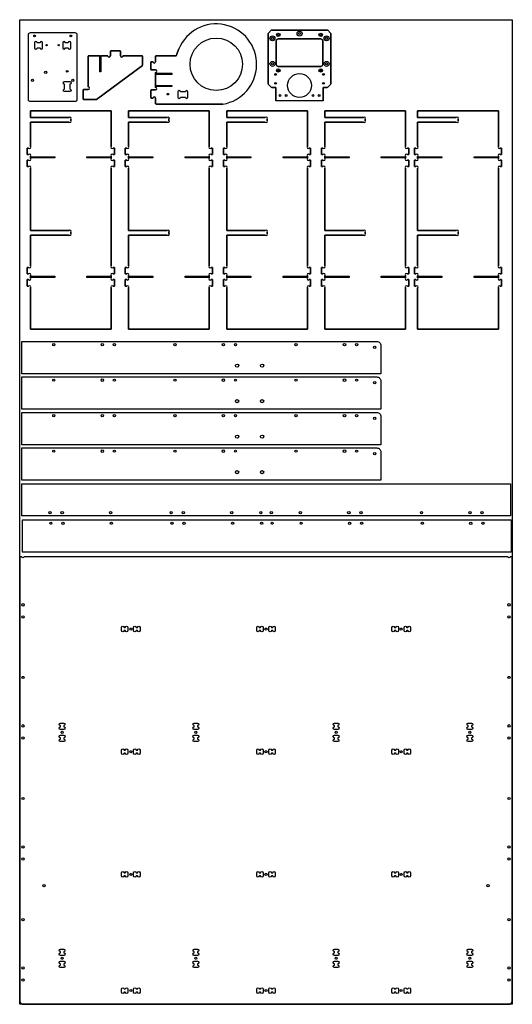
# Model space of a CAD drawing. Header units: millimetres. Extents: x 0 to 1220, y 0 to 2440.
import ezdxf

# ---------------------------------------------------------------- set-up
doc = ezdxf.new("R2010")
doc.units = ezdxf.units.MM
doc.layers.get('0').update_dxf_attribs({"linetype": 'CONTINUOUS'})

msp = doc.modelspace()

# ---------------------------------------------------------------- linework, layer by layer
for p, q in [((615.5, 2405.4), (615.5, 2281.1)), ((615.5, 2281.1), (615.5, 2405.4)), ((623, 2413.7), (616.1, 2406.9)), ((616.1, 2406.9), (623, 2413.7)), ((761.7, 2414.3), (624.4, 2414.3)), ((624.4, 2414.3), (761.7, 2414.3)), ((745.5, 2392.3), (640.5, 2392.3)), ((770, 2406.9), (763.1, 2413.7)), ((763.1, 2413.7), (770, 2406.9)), ((770.5, 2281.1), (770.5, 2405.4)), ((770.5, 2405.4), (770.5, 2281.1)), ((394.5, 2367.9), (387.3, 2350.8)), ((387.3, 2350.8), (394.5, 2367.9)), ((635.5, 2387.3), (635.5, 2329.3)), ((750.5, 2329.3), (750.5, 2387.3)), ((169.5, 2349.6), (169.5, 2273.5)), ((169.5, 2273.5), (169.5, 2349.6)), ((198.1, 2350.6), (170.5, 2350.6)), ((170.5, 2350.6), (218.1, 2350.6)), ((198.1, 2311.1), (198.1, 2350.6)), ((218.1, 2350.6), (201.1, 2350.6)), ((201.1, 2350.6), (201.1, 2311.1)), ((224.5, 2362.1), (224.5, 2350.6)), ((224.5, 2350.6), (224.5, 2362.1)), ((248.5, 2363.1), (225.5, 2363.1)), ((225.5, 2363.1), (248.5, 2363.1)), ((249.5, 2350.6), (249.5, 2362.1)), ((249.5, 2362.1), (249.5, 2350.6)), ((303.3, 2350.6), (255.9, 2350.6)), ((255.9, 2350.6), (303.3, 2350.6)), ((304.3, 2327.6), (304.3, 2349.6)), ((304.3, 2349.6), (304.3, 2327.6)), ((336.7, 2349.8), (336.7, 2335.8)), ((336.7, 2335.8), (336.7, 2349.8)), ((387.3, 2350.8), (337.7, 2350.8)), ((337.7, 2350.8), (387.3, 2350.8)), ((189.8, 2242.3), (303.9, 2326.8)), ((303.9, 2326.8), (189.8, 2242.3)), ((324.7, 2334.8), (324.7, 2316.8)), ((324.7, 2316.8), (324.7, 2334.8)), ((330.3, 2335.8), (325.7, 2335.8)), ((325.7, 2335.8), (330.3, 2335.8)), ((640.5, 2324.3), (745.5, 2324.3)), ((201.1, 2311.1), (198.1, 2311.1)), ((325.7, 2315.8), (336.7, 2315.8)), ((336.7, 2315.8), (325.7, 2315.8)), ((336.7, 2309.4), (336.7, 2307.3)), ((336.7, 2272.2), (336.7, 2309.4)), ((336.7, 2307.3), (376.7, 2307.3)), ((376.7, 2304.3), (336.7, 2304.3)), ((336.7, 2304.3), (336.7, 2277.3)), ((376.7, 2307.3), (376.7, 2304.3)), ((336.7, 2277.3), (376.7, 2277.3)), ((376.7, 2274.3), (336.7, 2274.3)), ((336.7, 2274.3), (336.7, 2272.2)), ((376.7, 2277.3), (376.7, 2274.3)), ((616.1, 2279.7), (623, 2272.9)), ((623, 2272.9), (616.1, 2279.7)), ((624.4, 2272.3), (634.7, 2272.3)), ((634.7, 2272.3), (624.4, 2272.3)), ((634.7, 2272.3), (634.7, 2239.8)), ((634.7, 2239.3), (634.7, 2272.3)), ((751.4, 2239.8), (751.4, 2272.3)), ((751.4, 2272.3), (761.7, 2272.3)), ((761.7, 2272.3), (751.4, 2272.3)), ((751.4, 2272.3), (751.4, 2239.3)), ((763.1, 2272.9), (770, 2279.7)), ((770, 2279.7), (763.1, 2272.9)), ((157.5, 2266.1), (157.5, 2243.1)), ((157.5, 2243.1), (157.5, 2266.1)), ((169.5, 2267.1), (158.5, 2267.1)), ((158.5, 2267.1), (169.5, 2267.1)), ((324.7, 2264.8), (324.7, 2246.8)), ((324.7, 2246.8), (324.7, 2264.8)), ((336.7, 2265.8), (325.7, 2265.8)), ((325.7, 2265.8), (336.7, 2265.8)), ((325.7, 2245.8), (330.3, 2245.8)), ((330.3, 2245.8), (325.7, 2245.8)), ((336.7, 2245.8), (336.7, 2231.8)), ((336.7, 2231.8), (336.7, 2245.8)), ((391.8, 2261), (391.8, 2248.3)), ((410.4, 2261), (398.2, 2261)), ((398.2, 2248.3), (410.4, 2248.3)), ((416.8, 2248.3), (416.8, 2261)), ((158.5, 2242.1), (189.2, 2242.1)), ((189.2, 2242.1), (158.5, 2242.1)), ((337.7, 2230.8), (503, 2230.8)), ((503, 2230.8), (337.7, 2230.8)), ((634.7, 2239.8), (751.4, 2239.8)), ((751.4, 2239.3), (634.7, 2239.3)), ((226.6, 2213.9), (26.6, 2213.9)), ((26.6, 2213.9), (26.6, 2197.9)), ((26.6, 2197.9), (26.6, 2213.9)), ((26.6, 2213.9), (226.6, 2213.9)), ((26.6, 2197.9), (122.1, 2197.9)), ((122.1, 2197.9), (26.6, 2197.9)), ((226.6, 2126.4), (226.6, 2213.9)), ((226.6, 2213.9), (226.6, 2126.4)), ((469.6, 2213.9), (269.6, 2213.9)), ((269.6, 2213.9), (269.6, 2197.9)), ((269.6, 2197.9), (269.6, 2213.9)), ((269.6, 2213.9), (469.6, 2213.9)), ((269.6, 2197.9), (365.1, 2197.9)), ((365.1, 2197.9), (269.6, 2197.9)), ((469.6, 2126.4), (469.6, 2213.9)), ((469.6, 2213.9), (469.6, 2126.4)), ((712.6, 2213.9), (512.6, 2213.9)), ((512.6, 2213.9), (512.6, 2197.9)), ((512.6, 2197.9), (512.6, 2213.9)), ((512.6, 2213.9), (712.6, 2213.9)), ((512.6, 2197.9), (608.1, 2197.9)), ((608.1, 2197.9), (512.6, 2197.9)), ((712.6, 2126.4), (712.6, 2213.9)), ((712.6, 2213.9), (712.6, 2126.4)), ((955.6, 2213.9), (755.6, 2213.9)), ((755.6, 2213.9), (755.6, 2197.9)), ((755.6, 2197.9), (755.6, 2213.9)), ((755.6, 2213.9), (955.6, 2213.9)), ((755.6, 2197.9), (851.1, 2197.9)), ((851.1, 2197.9), (755.6, 2197.9)), ((955.6, 2126.4), (955.6, 2213.9)), ((955.6, 2213.9), (955.6, 2126.4)), ((1185.6, 2213.9), (985.6, 2213.9)), ((985.6, 2213.9), (985.6, 2197.9)), ((985.6, 2197.9), (985.6, 2213.9)), ((985.6, 2213.9), (1185.6, 2213.9)), ((985.6, 2197.9), (1081.1, 2197.9)), ((1081.1, 2197.9), (985.6, 2197.9)), ((1185.6, 2126.4), (1185.6, 2213.9)), ((1185.6, 2213.9), (1185.6, 2126.4)), ((122.1, 2185.9), (26.6, 2185.9)), ((26.6, 2185.9), (26.6, 2126.4)), ((26.6, 2126.4), (26.6, 2185.9)), ((26.6, 2185.9), (122.1, 2185.9)), ((126.6, 2193.3), (126.6, 2190.4)), ((126.6, 2190.4), (126.6, 2193.3)), ((365.1, 2185.9), (269.6, 2185.9)), ((269.6, 2185.9), (269.6, 2126.4)), ((269.6, 2126.4), (269.6, 2185.9)), ((269.6, 2185.9), (365.1, 2185.9)), ((369.6, 2193.3), (369.6, 2190.4)), ((369.6, 2190.4), (369.6, 2193.3)), ((608.1, 2185.9), (512.6, 2185.9)), ((512.6, 2185.9), (512.6, 2126.4)), ((512.6, 2126.4), (512.6, 2185.9)), ((512.6, 2185.9), (608.1, 2185.9)), ((612.6, 2193.3), (612.6, 2190.4)), ((612.6, 2190.4), (612.6, 2193.3)), ((851.1, 2185.9), (755.6, 2185.9)), ((755.6, 2185.9), (755.6, 2126.4)), ((755.6, 2126.4), (755.6, 2185.9)), ((755.6, 2185.9), (851.1, 2185.9)), ((855.6, 2193.3), (855.6, 2190.4)), ((855.6, 2190.4), (855.6, 2193.3)), ((1081.1, 2185.9), (985.6, 2185.9)), ((985.6, 2185.9), (985.6, 2126.4)), ((985.6, 2126.4), (985.6, 2185.9)), ((985.6, 2185.9), (1081.1, 2185.9)), ((1085.6, 2193.3), (1085.6, 2190.4)), ((1085.6, 2190.4), (1085.6, 2193.3)), ((22.1, 2121.9), (18.6, 2121.9)), ((18.6, 2121.9), (18.6, 2105.9)), ((18.6, 2105.9), (18.6, 2121.9)), ((18.6, 2121.9), (22.1, 2121.9)), ((18.6, 2105.9), (22.1, 2105.9)), ((22.1, 2105.9), (18.6, 2105.9)), ((26.6, 2101.3), (26.6, 2100.4)), ((26.6, 2096.4), (26.6, 2101.3)), ((26.6, 2100.4), (86.6, 2100.4)), ((86.6, 2100.4), (86.6, 2097.4)), ((166.6, 2097.4), (166.6, 2100.4)), ((166.6, 2100.4), (226.6, 2100.4)), ((226.6, 2100.4), (226.6, 2101.3)), ((226.6, 2101.3), (226.6, 2096.4)), ((234.6, 2121.9), (231.2, 2121.9)), ((231.2, 2121.9), (234.6, 2121.9)), ((231.2, 2105.9), (234.6, 2105.9)), ((234.6, 2105.9), (231.2, 2105.9)), ((234.6, 2105.9), (234.6, 2121.9)), ((234.6, 2121.9), (234.6, 2105.9)), ((265.1, 2121.9), (261.6, 2121.9)), ((261.6, 2121.9), (261.6, 2105.9)), ((261.6, 2105.9), (261.6, 2121.9)), ((261.6, 2121.9), (265.1, 2121.9)), ((261.6, 2105.9), (265.1, 2105.9)), ((265.1, 2105.9), (261.6, 2105.9)), ((269.6, 2101.3), (269.6, 2100.4)), ((269.6, 2096.4), (269.6, 2101.3)), ((269.6, 2100.4), (329.6, 2100.4)), ((329.6, 2100.4), (329.6, 2097.4)), ((409.6, 2097.4), (409.6, 2100.4)), ((409.6, 2100.4), (469.6, 2100.4)), ((469.6, 2100.4), (469.6, 2101.3)), ((469.6, 2101.3), (469.6, 2096.4)), ((477.6, 2121.9), (474.2, 2121.9)), ((474.2, 2121.9), (477.6, 2121.9)), ((474.2, 2105.9), (477.6, 2105.9)), ((477.6, 2105.9), (474.2, 2105.9)), ((477.6, 2105.9), (477.6, 2121.9)), ((477.6, 2121.9), (477.6, 2105.9)), ((508.1, 2121.9), (504.6, 2121.9)), ((504.6, 2121.9), (504.6, 2105.9)), ((504.6, 2105.9), (504.6, 2121.9)), ((504.6, 2121.9), (508.1, 2121.9)), ((504.6, 2105.9), (508.1, 2105.9)), ((508.1, 2105.9), (504.6, 2105.9)), ((512.6, 2101.3), (512.6, 2100.4)), ((512.6, 2096.4), (512.6, 2101.3)), ((512.6, 2100.4), (572.6, 2100.4)), ((572.6, 2100.4), (572.6, 2097.4)), ((652.6, 2097.4), (652.6, 2100.4)), ((652.6, 2100.4), (712.6, 2100.4)), ((712.6, 2100.4), (712.6, 2101.3)), ((712.6, 2101.3), (712.6, 2096.4)), ((720.6, 2121.9), (717.2, 2121.9)), ((717.2, 2121.9), (720.6, 2121.9)), ((717.2, 2105.9), (720.6, 2105.9)), ((720.6, 2105.9), (717.2, 2105.9)), ((720.6, 2105.9), (720.6, 2121.9)), ((720.6, 2121.9), (720.6, 2105.9)), ((751.1, 2121.9), (747.6, 2121.9)), ((747.6, 2121.9), (747.6, 2105.9)), ((747.6, 2105.9), (747.6, 2121.9)), ((747.6, 2121.9), (751.1, 2121.9)), ((747.6, 2105.9), (751.1, 2105.9)), ((751.1, 2105.9), (747.6, 2105.9)), ((755.6, 2101.3), (755.6, 2100.4)), ((755.6, 2096.4), (755.6, 2101.3)), ((755.6, 2100.4), (815.6, 2100.4)), ((815.6, 2100.4), (815.6, 2097.4)), ((895.6, 2097.4), (895.6, 2100.4)), ((895.6, 2100.4), (955.6, 2100.4)), ((955.6, 2100.4), (955.6, 2101.3)), ((955.6, 2101.3), (955.6, 2096.4)), ((963.6, 2121.9), (960.2, 2121.9)), ((960.2, 2121.9), (963.6, 2121.9)), ((960.2, 2105.9), (963.6, 2105.9)), ((963.6, 2105.9), (960.2, 2105.9)), ((963.6, 2105.9), (963.6, 2121.9)), ((963.6, 2121.9), (963.6, 2105.9)), ((981.1, 2121.9), (977.6, 2121.9)), ((977.6, 2121.9), (977.6, 2105.9)), ((977.6, 2105.9), (977.6, 2121.9)), ((977.6, 2121.9), (981.1, 2121.9)), ((977.6, 2105.9), (981.1, 2105.9)), ((981.1, 2105.9), (977.6, 2105.9)), ((985.6, 2101.3), (985.6, 2100.4)), ((985.6, 2096.4), (985.6, 2101.3)), ((985.6, 2100.4), (1045.6, 2100.4)), ((1045.6, 2100.4), (1045.6, 2097.4)), ((1125.6, 2097.4), (1125.6, 2100.4)), ((1125.6, 2100.4), (1185.6, 2100.4)), ((1185.6, 2100.4), (1185.6, 2101.3)), ((1185.6, 2101.3), (1185.6, 2096.4)), ((1193.6, 2121.9), (1190.2, 2121.9)), ((1190.2, 2121.9), (1193.6, 2121.9)), ((1190.2, 2105.9), (1193.6, 2105.9)), ((1193.6, 2105.9), (1190.2, 2105.9)), ((1193.6, 2105.9), (1193.6, 2121.9)), ((1193.6, 2121.9), (1193.6, 2105.9)), ((22.1, 2091.9), (18.6, 2091.9)), ((18.6, 2091.9), (18.6, 2075.9)), ((18.6, 2075.9), (18.6, 2091.9)), ((18.6, 2091.9), (22.1, 2091.9)), ((18.6, 2075.9), (22.1, 2075.9)), ((22.1, 2075.9), (18.6, 2075.9)), ((86.6, 2097.4), (26.6, 2097.4)), ((26.6, 2097.4), (26.6, 2096.4)), ((226.6, 2097.4), (166.6, 2097.4)), ((226.6, 2096.4), (226.6, 2097.4)), ((234.6, 2091.9), (231.2, 2091.9)), ((231.2, 2091.9), (234.6, 2091.9)), ((231.2, 2075.9), (234.6, 2075.9)), ((234.6, 2075.9), (231.2, 2075.9)), ((234.6, 2075.9), (234.6, 2091.9)), ((234.6, 2091.9), (234.6, 2075.9)), ((265.1, 2091.9), (261.6, 2091.9)), ((261.6, 2091.9), (261.6, 2075.9)), ((261.6, 2075.9), (261.6, 2091.9)), ((261.6, 2091.9), (265.1, 2091.9)), ((261.6, 2075.9), (265.1, 2075.9)), ((265.1, 2075.9), (261.6, 2075.9)), ((329.6, 2097.4), (269.6, 2097.4)), ((269.6, 2097.4), (269.6, 2096.4)), ((469.6, 2097.4), (409.6, 2097.4)), ((469.6, 2096.4), (469.6, 2097.4)), ((477.6, 2091.9), (474.2, 2091.9)), ((474.2, 2091.9), (477.6, 2091.9)), ((474.2, 2075.9), (477.6, 2075.9)), ((477.6, 2075.9), (474.2, 2075.9)), ((477.6, 2075.9), (477.6, 2091.9)), ((477.6, 2091.9), (477.6, 2075.9)), ((508.1, 2091.9), (504.6, 2091.9)), ((504.6, 2091.9), (504.6, 2075.9)), ((504.6, 2075.9), (504.6, 2091.9)), ((504.6, 2091.9), (508.1, 2091.9)), ((504.6, 2075.9), (508.1, 2075.9)), ((508.1, 2075.9), (504.6, 2075.9)), ((572.6, 2097.4), (512.6, 2097.4)), ((512.6, 2097.4), (512.6, 2096.4)), ((712.6, 2097.4), (652.6, 2097.4)), ((712.6, 2096.4), (712.6, 2097.4)), ((720.6, 2091.9), (717.2, 2091.9)), ((717.2, 2091.9), (720.6, 2091.9)), ((717.2, 2075.9), (720.6, 2075.9)), ((720.6, 2075.9), (717.2, 2075.9)), ((720.6, 2075.9), (720.6, 2091.9)), ((720.6, 2091.9), (720.6, 2075.9)), ((751.1, 2091.9), (747.6, 2091.9)), ((747.6, 2091.9), (747.6, 2075.9)), ((747.6, 2075.9), (747.6, 2091.9)), ((747.6, 2091.9), (751.1, 2091.9)), ((747.6, 2075.9), (751.1, 2075.9)), ((751.1, 2075.9), (747.6, 2075.9)), ((815.6, 2097.4), (755.6, 2097.4)), ((755.6, 2097.4), (755.6, 2096.4)), ((955.6, 2097.4), (895.6, 2097.4)), ((955.6, 2096.4), (955.6, 2097.4)), ((963.6, 2091.9), (960.2, 2091.9)), ((960.2, 2091.9), (963.6, 2091.9)), ((960.2, 2075.9), (963.6, 2075.9)), ((963.6, 2075.9), (960.2, 2075.9)), ((963.6, 2075.9), (963.6, 2091.9)), ((963.6, 2091.9), (963.6, 2075.9)), ((981.1, 2091.9), (977.6, 2091.9)), ((977.6, 2091.9), (977.6, 2075.9)), ((977.6, 2075.9), (977.6, 2091.9)), ((977.6, 2091.9), (981.1, 2091.9)), ((977.6, 2075.9), (981.1, 2075.9)), ((981.1, 2075.9), (977.6, 2075.9)), ((1045.6, 2097.4), (985.6, 2097.4)), ((985.6, 2097.4), (985.6, 2096.4)), ((1185.6, 2097.4), (1125.6, 2097.4)), ((1185.6, 2096.4), (1185.6, 2097.4)), ((1193.6, 2091.9), (1190.2, 2091.9)), ((1190.2, 2091.9), (1193.6, 2091.9)), ((1190.2, 2075.9), (1193.6, 2075.9)), ((1193.6, 2075.9), (1190.2, 2075.9)), ((1193.6, 2075.9), (1193.6, 2091.9)), ((1193.6, 2091.9), (1193.6, 2075.9)), ((26.6, 2071.3), (26.6, 1917.9)), ((26.6, 1917.9), (26.6, 2071.3)), ((226.6, 1830.4), (226.6, 2071.3)), ((226.6, 2071.3), (226.6, 1830.4)), ((269.6, 2071.3), (269.6, 1917.9)), ((269.6, 1917.9), (269.6, 2071.3)), ((469.6, 1830.4), (469.6, 2071.3)), ((469.6, 2071.3), (469.6, 1830.4)), ((512.6, 2071.3), (512.6, 1917.9)), ((512.6, 1917.9), (512.6, 2071.3)), ((712.6, 1830.4), (712.6, 2071.3)), ((712.6, 2071.3), (712.6, 1830.4)), ((755.6, 2071.3), (755.6, 1917.9)), ((755.6, 1917.9), (755.6, 2071.3)), ((955.6, 1830.4), (955.6, 2071.3)), ((955.6, 2071.3), (955.6, 1830.4)), ((985.6, 2071.3), (985.6, 1917.9)), ((985.6, 1917.9), (985.6, 2071.3)), ((1185.6, 1830.4), (1185.6, 2071.3)), ((1185.6, 2071.3), (1185.6, 1830.4)), ((26.6, 1917.9), (122.1, 1917.9)), ((122.1, 1917.9), (26.6, 1917.9)), ((122.1, 1905.9), (26.6, 1905.9)), ((26.6, 1905.9), (26.6, 1830.4)), ((26.6, 1830.4), (26.6, 1905.9)), ((26.6, 1905.9), (122.1, 1905.9)), ((126.6, 1913.3), (126.6, 1910.4)), ((126.6, 1910.4), (126.6, 1913.3)), ((269.6, 1917.9), (365.1, 1917.9)), ((365.1, 1917.9), (269.6, 1917.9)), ((365.1, 1905.9), (269.6, 1905.9)), ((269.6, 1905.9), (269.6, 1830.4)), ((269.6, 1830.4), (269.6, 1905.9)), ((269.6, 1905.9), (365.1, 1905.9)), ((369.6, 1913.3), (369.6, 1910.4)), ((369.6, 1910.4), (369.6, 1913.3)), ((512.6, 1917.9), (608.1, 1917.9)), ((608.1, 1917.9), (512.6, 1917.9)), ((608.1, 1905.9), (512.6, 1905.9)), ((512.6, 1905.9), (512.6, 1830.4)), ((512.6, 1830.4), (512.6, 1905.9)), ((512.6, 1905.9), (608.1, 1905.9)), ((612.6, 1913.3), (612.6, 1910.4)), ((612.6, 1910.4), (612.6, 1913.3)), ((755.6, 1917.9), (851.1, 1917.9)), ((851.1, 1917.9), (755.6, 1917.9)), ((851.1, 1905.9), (755.6, 1905.9)), ((755.6, 1905.9), (755.6, 1830.4)), ((755.6, 1830.4), (755.6, 1905.9)), ((755.6, 1905.9), (851.1, 1905.9)), ((855.6, 1913.3), (855.6, 1910.4)), ((855.6, 1910.4), (855.6, 1913.3)), ((985.6, 1917.9), (1081.1, 1917.9)), ((1081.1, 1917.9), (985.6, 1917.9)), ((1081.1, 1905.9), (985.6, 1905.9)), ((985.6, 1905.9), (985.6, 1830.4)), ((985.6, 1830.4), (985.6, 1905.9)), ((985.6, 1905.9), (1081.1, 1905.9)), ((1085.6, 1913.3), (1085.6, 1910.4)), ((1085.6, 1910.4), (1085.6, 1913.3)), ((22.1, 1825.9), (18.6, 1825.9)), ((18.6, 1825.9), (18.6, 1809.9)), ((18.6, 1809.9), (18.6, 1825.9)), ((18.6, 1825.9), (22.1, 1825.9)), ((18.6, 1809.9), (22.1, 1809.9)), ((22.1, 1809.9), (18.6, 1809.9)), ((234.6, 1825.9), (231.2, 1825.9)), ((231.2, 1825.9), (234.6, 1825.9)), ((231.2, 1809.9), (234.6, 1809.9)), ((234.6, 1809.9), (231.2, 1809.9)), ((234.6, 1809.9), (234.6, 1825.9)), ((234.6, 1825.9), (234.6, 1809.9)), ((265.1, 1825.9), (261.6, 1825.9)), ((261.6, 1825.9), (261.6, 1809.9)), ((261.6, 1809.9), (261.6, 1825.9)), ((261.6, 1825.9), (265.1, 1825.9)), ((261.6, 1809.9), (265.1, 1809.9)), ((265.1, 1809.9), (261.6, 1809.9)), ((477.6, 1825.9), (474.2, 1825.9)), ((474.2, 1825.9), (477.6, 1825.9)), ((474.2, 1809.9), (477.6, 1809.9)), ((477.6, 1809.9), (474.2, 1809.9)), ((477.6, 1809.9), (477.6, 1825.9)), ((477.6, 1825.9), (477.6, 1809.9)), ((508.1, 1825.9), (504.6, 1825.9)), ((504.6, 1825.9), (504.6, 1809.9)), ((504.6, 1809.9), (504.6, 1825.9)), ((504.6, 1825.9), (508.1, 1825.9)), ((504.6, 1809.9), (508.1, 1809.9)), ((508.1, 1809.9), (504.6, 1809.9)), ((720.6, 1825.9), (717.2, 1825.9)), ((717.2, 1825.9), (720.6, 1825.9)), ((717.2, 1809.9), (720.6, 1809.9)), ((720.6, 1809.9), (717.2, 1809.9)), ((720.6, 1809.9), (720.6, 1825.9)), ((720.6, 1825.9), (720.6, 1809.9)), ((751.1, 1825.9), (747.6, 1825.9)), ((747.6, 1825.9), (747.6, 1809.9)), ((747.6, 1809.9), (747.6, 1825.9)), ((747.6, 1825.9), (751.1, 1825.9)), ((747.6, 1809.9), (751.1, 1809.9)), ((751.1, 1809.9), (747.6, 1809.9)), ((963.6, 1825.9), (960.2, 1825.9)), ((960.2, 1825.9), (963.6, 1825.9)), ((960.2, 1809.9), (963.6, 1809.9)), ((963.6, 1809.9), (960.2, 1809.9)), ((963.6, 1809.9), (963.6, 1825.9)), ((963.6, 1825.9), (963.6, 1809.9)), ((981.1, 1825.9), (977.6, 1825.9)), ((977.6, 1825.9), (977.6, 1809.9)), ((977.6, 1809.9), (977.6, 1825.9)), ((977.6, 1825.9), (981.1, 1825.9)), ((977.6, 1809.9), (981.1, 1809.9)), ((981.1, 1809.9), (977.6, 1809.9)), ((1193.6, 1825.9), (1190.2, 1825.9)), ((1190.2, 1825.9), (1193.6, 1825.9)), ((1190.2, 1809.9), (1193.6, 1809.9)), ((1193.6, 1809.9), (1190.2, 1809.9)), ((1193.6, 1809.9), (1193.6, 1825.9)), ((1193.6, 1825.9), (1193.6, 1809.9)), ((22.1, 1795.9), (18.6, 1795.9)), ((18.6, 1795.9), (18.6, 1779.9)), ((18.6, 1779.9), (18.6, 1795.9)), ((18.6, 1795.9), (22.1, 1795.9)), ((26.6, 1805.3), (26.6, 1804.4)), ((26.6, 1800.4), (26.6, 1805.3)), ((26.6, 1804.4), (86.6, 1804.4)), ((86.6, 1801.4), (26.6, 1801.4)), ((26.6, 1801.4), (26.6, 1800.4)), ((86.6, 1804.4), (86.6, 1801.4)), ((166.6, 1801.4), (166.6, 1804.4)), ((166.6, 1804.4), (226.6, 1804.4)), ((226.6, 1801.4), (166.6, 1801.4)), ((226.6, 1804.4), (226.6, 1805.3)), ((226.6, 1805.3), (226.6, 1800.4)), ((226.6, 1800.4), (226.6, 1801.4)), ((234.6, 1795.9), (231.2, 1795.9)), ((231.2, 1795.9), (234.6, 1795.9)), ((234.6, 1779.9), (234.6, 1795.9)), ((234.6, 1795.9), (234.6, 1779.9)), ((265.1, 1795.9), (261.6, 1795.9)), ((261.6, 1795.9), (261.6, 1779.9)), ((261.6, 1779.9), (261.6, 1795.9)), ((261.6, 1795.9), (265.1, 1795.9)), ((269.6, 1805.3), (269.6, 1804.4)), ((269.6, 1800.4), (269.6, 1805.3)), ((269.6, 1804.4), (329.6, 1804.4)), ((329.6, 1801.4), (269.6, 1801.4)), ((269.6, 1801.4), (269.6, 1800.4)), ((329.6, 1804.4), (329.6, 1801.4)), ((409.6, 1801.4), (409.6, 1804.4)), ((409.6, 1804.4), (469.6, 1804.4)), ((469.6, 1801.4), (409.6, 1801.4)), ((469.6, 1804.4), (469.6, 1805.3)), ((469.6, 1805.3), (469.6, 1800.4)), ((469.6, 1800.4), (469.6, 1801.4)), ((477.6, 1795.9), (474.2, 1795.9)), ((474.2, 1795.9), (477.6, 1795.9)), ((477.6, 1779.9), (477.6, 1795.9)), ((477.6, 1795.9), (477.6, 1779.9)), ((508.1, 1795.9), (504.6, 1795.9)), ((504.6, 1795.9), (504.6, 1779.9)), ((504.6, 1779.9), (504.6, 1795.9)), ((504.6, 1795.9), (508.1, 1795.9)), ((512.6, 1805.3), (512.6, 1804.4)), ((512.6, 1800.4), (512.6, 1805.3)), ((512.6, 1804.4), (572.6, 1804.4)), ((572.6, 1801.4), (512.6, 1801.4)), ((512.6, 1801.4), (512.6, 1800.4)), ((572.6, 1804.4), (572.6, 1801.4)), ((652.6, 1801.4), (652.6, 1804.4)), ((652.6, 1804.4), (712.6, 1804.4)), ((712.6, 1801.4), (652.6, 1801.4)), ((712.6, 1804.4), (712.6, 1805.3)), ((712.6, 1805.3), (712.6, 1800.4)), ((712.6, 1800.4), (712.6, 1801.4)), ((720.6, 1795.9), (717.2, 1795.9)), ((717.2, 1795.9), (720.6, 1795.9)), ((720.6, 1779.9), (720.6, 1795.9)), ((720.6, 1795.9), (720.6, 1779.9)), ((751.1, 1795.9), (747.6, 1795.9)), ((747.6, 1795.9), (747.6, 1779.9)), ((747.6, 1779.9), (747.6, 1795.9)), ((747.6, 1795.9), (751.1, 1795.9)), ((755.6, 1805.3), (755.6, 1804.4)), ((755.6, 1800.4), (755.6, 1805.3)), ((755.6, 1804.4), (815.6, 1804.4)), ((815.6, 1801.4), (755.6, 1801.4)), ((755.6, 1801.4), (755.6, 1800.4)), ((815.6, 1804.4), (815.6, 1801.4)), ((895.6, 1801.4), (895.6, 1804.4)), ((895.6, 1804.4), (955.6, 1804.4)), ((955.6, 1801.4), (895.6, 1801.4)), ((955.6, 1804.4), (955.6, 1805.3)), ((955.6, 1805.3), (955.6, 1800.4)), ((955.6, 1800.4), (955.6, 1801.4)), ((963.6, 1795.9), (960.2, 1795.9)), ((960.2, 1795.9), (963.6, 1795.9)), ((963.6, 1779.9), (963.6, 1795.9)), ((963.6, 1795.9), (963.6, 1779.9)), ((981.1, 1795.9), (977.6, 1795.9)), ((977.6, 1795.9), (977.6, 1779.9)), ((977.6, 1779.9), (977.6, 1795.9)), ((977.6, 1795.9), (981.1, 1795.9)), ((985.6, 1805.3), (985.6, 1804.4)), ((985.6, 1800.4), (985.6, 1805.3)), ((985.6, 1804.4), (1045.6, 1804.4)), ((1045.6, 1801.4), (985.6, 1801.4)), ((985.6, 1801.4), (985.6, 1800.4)), ((1045.6, 1804.4), (1045.6, 1801.4)), ((1125.6, 1801.4), (1125.6, 1804.4)), ((1125.6, 1804.4), (1185.6, 1804.4)), ((1185.6, 1801.4), (1125.6, 1801.4)), ((1185.6, 1804.4), (1185.6, 1805.3)), ((1185.6, 1805.3), (1185.6, 1800.4)), ((1185.6, 1800.4), (1185.6, 1801.4)), ((1193.6, 1795.9), (1190.2, 1795.9)), ((1190.2, 1795.9), (1193.6, 1795.9)), ((1193.6, 1779.9), (1193.6, 1795.9)), ((1193.6, 1795.9), (1193.6, 1779.9)), ((18.6, 1779.9), (22.1, 1779.9)), ((22.1, 1779.9), (18.6, 1779.9)), ((26.6, 1775.3), (26.6, 1672.9)), ((26.6, 1672.9), (26.6, 1775.3)), ((226.6, 1672.9), (226.6, 1775.3)), ((226.6, 1775.3), (226.6, 1672.9)), ((231.2, 1779.9), (234.6, 1779.9)), ((234.6, 1779.9), (231.2, 1779.9)), ((261.6, 1779.9), (265.1, 1779.9)), ((265.1, 1779.9), (261.6, 1779.9)), ((269.6, 1775.3), (269.6, 1672.9)), ((269.6, 1672.9), (269.6, 1775.3)), ((469.6, 1672.9), (469.6, 1775.3)), ((469.6, 1775.3), (469.6, 1672.9)), ((474.2, 1779.9), (477.6, 1779.9)), ((477.6, 1779.9), (474.2, 1779.9)), ((504.6, 1779.9), (508.1, 1779.9)), ((508.1, 1779.9), (504.6, 1779.9)), ((512.6, 1775.3), (512.6, 1672.9)), ((512.6, 1672.9), (512.6, 1775.3)), ((712.6, 1672.9), (712.6, 1775.3)), ((712.6, 1775.3), (712.6, 1672.9)), ((717.2, 1779.9), (720.6, 1779.9)), ((720.6, 1779.9), (717.2, 1779.9)), ((747.6, 1779.9), (751.1, 1779.9)), ((751.1, 1779.9), (747.6, 1779.9)), ((755.6, 1775.3), (755.6, 1672.9)), ((755.6, 1672.9), (755.6, 1775.3)), ((955.6, 1672.9), (955.6, 1775.3)), ((955.6, 1775.3), (955.6, 1672.9)), ((960.2, 1779.9), (963.6, 1779.9)), ((963.6, 1779.9), (960.2, 1779.9)), ((977.6, 1779.9), (981.1, 1779.9)), ((981.1, 1779.9), (977.6, 1779.9)), ((985.6, 1775.3), (985.6, 1672.9)), ((985.6, 1672.9), (985.6, 1775.3)), ((1185.6, 1672.9), (1185.6, 1775.3)), ((1185.6, 1775.3), (1185.6, 1672.9)), ((1190.2, 1779.9), (1193.6, 1779.9)), ((1193.6, 1779.9), (1190.2, 1779.9)), ((26.6, 1672.9), (226.6, 1672.9)), ((226.6, 1672.9), (26.6, 1672.9)), ((269.6, 1672.9), (469.6, 1672.9)), ((469.6, 1672.9), (269.6, 1672.9)), ((512.6, 1672.9), (712.6, 1672.9)), ((712.6, 1672.9), (512.6, 1672.9)), ((755.6, 1672.9), (955.6, 1672.9)), ((955.6, 1672.9), (755.6, 1672.9)), ((985.6, 1672.9), (1185.6, 1672.9)), ((1185.6, 1672.9), (985.6, 1672.9))]:
    msp.add_line(p, q)
for points in [[(0, 0), (0, 2440), (1220, 2440), (1220, 0)], [(1215.2, 1290.2), (1215.2, 1210.2), (5.2, 1210.2), (5.2, 1290.2)], [(7.2, 1120.2), (7.2, 1200.2), (1217.2, 1200.2), (1217.2, 1120.2)]]:
    msp.add_lwpolyline(points, close=True)
for points in [[(141.7, 2241.9, -0.414214), (136.7, 2236.9), (26.7, 2236.9, -0.414214), (21.7, 2241.9), (21.7, 2402.9, -0.414214), (26.7, 2407.9), (136.7, 2407.9, -0.414214), (141.7, 2402.9)], [(640.5, 2324.3, -0.414214), (635.5, 2329.3), (635.5, 2387.3, -0.414214), (640.5, 2392.3), (745.5, 2392.3, -0.414214), (750.5, 2387.3), (750.5, 2329.3, -0.414214), (745.5, 2324.3)], [(36.7, 2382.9), (36.7, 2370.4, 1), (43.1, 2370.4), (50.3, 2370.4, 1), (56.7, 2370.4), (56.7, 2382.9, 1), (50.3, 2382.9), (43.1, 2382.9, 1)], [(106.7, 2382.9), (106.7, 2370.4, 1), (113.1, 2370.4), (120.3, 2370.4, 1), (126.7, 2370.4), (126.7, 2382.9, 1), (120.3, 2382.9), (113.1, 2382.9, 1)], [(124.2, 2286.9, -1), (124.2, 2280.5), (124.2, 2268.3, -1), (124.2, 2261.9), (111.2, 2261.9, -1), (111.2, 2268.3), (111.2, 2280.5, -1), (111.2, 2286.9)], [(391.8, 2261), (391.8, 2248.3, 1), (398.2, 2248.3), (410.4, 2248.3, 1), (416.8, 2248.3), (416.8, 2261, 1), (410.4, 2261), (398.2, 2261, 1)], [(884.4, 1642.7, -0.414214), (894.4, 1632.7), (894.4, 1562.7), (5.4, 1562.7), (5.4, 1642.7)], [(884.4, 1554.7, -0.414214), (894.4, 1544.7), (894.4, 1474.7), (5.4, 1474.7), (5.4, 1554.7)], [(884.4, 1466.7, -0.414214), (894.4, 1456.7), (894.4, 1386.7), (5.4, 1386.7), (5.4, 1466.7)], [(884.4, 1378.7, -0.414214), (894.4, 1368.7), (894.4, 1298.7), (5.4, 1298.7), (5.4, 1378.7)], [(10.9, 1108.5, -0.612372), (5.1, 1108.5), (0, 1108.5), (0, 10, 0.414214), (10, 0), (1210, 0, 0.414214), (1220, 10), (1220, 1108.5), (1214.9, 1108.5, -0.612372), (1209.1, 1108.5)], [(268, 926, -1), (261.6, 926), (258.4, 926, -1), (252, 926), (252, 934, -1), (258.4, 934), (261.6, 934, -1), (268, 934)], [(282, 934, -1), (288.4, 934), (291.6, 934, -1), (298, 934), (298, 926, -1), (291.6, 926), (288.4, 926, -1), (282, 926)], [(593.4, 926, -1), (587, 926), (587, 934, -1), (593.4, 934), (596.6, 934, -1), (603, 934), (603, 926, -1), (596.6, 926)], [(623.4, 926, -1), (617, 926), (617, 934, -1), (623.4, 934), (626.6, 934, -1), (633, 934), (633, 926, -1), (626.6, 926)], [(922, 934, -1), (928.4, 934), (931.6, 934, -1), (938, 934), (938, 926, -1), (931.6, 926), (928.4, 926, -1), (922, 926)], [(952, 934, -1), (958.4, 934), (961.6, 934, -1), (968, 934), (968, 926, -1), (961.6, 926), (958.4, 926, -1), (952, 926)], [(101, 681, -1), (101, 687.4), (101, 690.6, -1), (101, 697), (109, 697, -1), (109, 690.6), (109, 687.4, -1), (109, 681)], [(440.3, 687.4, -1), (440.3, 681), (432.3, 681, -1), (432.3, 687.4), (432.3, 690.6, -1), (432.3, 697), (440.3, 697, -1), (440.3, 690.6)], [(787.7, 687.4, -1), (787.7, 681), (779.7, 681, -1), (779.7, 687.4), (779.7, 690.6, -1), (779.7, 697), (787.7, 697, -1), (787.7, 690.6)], [(1111, 681, -1), (1111, 687.4), (1111, 690.6, -1), (1111, 697), (1119, 697, -1), (1119, 690.6), (1119, 687.4, -1), (1119, 681)], [(101, 651, -1), (101, 657.4), (101, 660.6, -1), (101, 667), (109, 667, -1), (109, 660.6), (109, 657.4, -1), (109, 651)], [(440.3, 667, -1), (440.3, 660.6), (440.3, 657.4, -1), (440.3, 651), (432.3, 651, -1), (432.3, 657.4), (432.3, 660.6, -1), (432.3, 667)], [(787.7, 667, -1), (787.7, 660.6), (787.7, 657.4, -1), (787.7, 651), (779.7, 651, -1), (779.7, 657.4), (779.7, 660.6, -1), (779.7, 667)], [(1111, 651, -1), (1111, 657.4), (1111, 660.6, -1), (1111, 667), (1119, 667, -1), (1119, 660.6), (1119, 657.4, -1), (1119, 651)], [(252, 630, -1), (258.4, 630), (261.6, 630, -1), (268, 630), (268, 622, -1), (261.6, 622), (258.4, 622, -1), (252, 622)], [(288.4, 622, -1), (282, 622), (282, 630, -1), (288.4, 630), (291.6, 630, -1), (298, 630), (298, 622, -1), (291.6, 622)], [(587, 630, -1), (593.4, 630), (596.6, 630, -1), (603, 630), (603, 622, -1), (596.6, 622), (593.4, 622, -1), (587, 622)], [(617, 630, -1), (623.4, 630), (626.6, 630, -1), (633, 630), (633, 622, -1), (626.6, 622), (623.4, 622, -1), (617, 622)], [(928.4, 622, -1), (922, 622), (922, 630, -1), (928.4, 630), (931.6, 630, -1), (938, 630), (938, 622, -1), (931.6, 622)], [(961.6, 630, -1), (968, 630), (968, 622, -1), (961.6, 622), (958.4, 622, -1), (952, 622), (952, 630, -1), (958.4, 630)], [(258.4, 318, -1), (252, 318), (252, 326, -1), (258.4, 326), (261.6, 326, -1), (268, 326), (268, 318, -1), (261.6, 318)], [(288.4, 318, -1), (282, 318), (282, 326, -1), (288.4, 326), (291.6, 326, -1), (298, 326), (298, 318, -1), (291.6, 318)], [(603, 318, -1), (596.6, 318), (593.4, 318, -1), (587, 318), (587, 326, -1), (593.4, 326), (596.6, 326, -1), (603, 326)], [(617, 326, -1), (623.4, 326), (626.6, 326, -1), (633, 326), (633, 318, -1), (626.6, 318), (623.4, 318, -1), (617, 318)], [(938, 318, -1), (931.6, 318), (928.4, 318, -1), (922, 318), (922, 326, -1), (928.4, 326), (931.6, 326, -1), (938, 326)], [(952, 326, -1), (958.4, 326), (961.6, 326, -1), (968, 326), (968, 318, -1), (961.6, 318), (958.4, 318, -1), (952, 318)], [(109, 137, -1), (109, 130.6), (109, 127.4, -1), (109, 121), (101, 121, -1), (101, 127.4), (101, 130.6, -1), (101, 137)], [(440.3, 127.4, -1), (440.3, 121), (432.3, 121, -1), (432.3, 127.4), (432.3, 130.6, -1), (432.3, 137), (440.3, 137, -1), (440.3, 130.6)], [(787.7, 127.4, -1), (787.7, 121), (779.7, 121, -1), (779.7, 127.4), (779.7, 130.6, -1), (779.7, 137), (787.7, 137, -1), (787.7, 130.6)], [(1119, 137, -1), (1119, 130.6), (1119, 127.4, -1), (1119, 121), (1111, 121, -1), (1111, 127.4), (1111, 130.6, -1), (1111, 137)], [(109, 97.4, -1), (109, 91), (101, 91, -1), (101, 97.4), (101, 100.6, -1), (101, 107), (109, 107, -1), (109, 100.6)], [(432.3, 91, -1), (432.3, 97.4), (432.3, 100.6, -1), (432.3, 107), (440.3, 107, -1), (440.3, 100.6), (440.3, 97.4, -1), (440.3, 91)], [(779.7, 91, -1), (779.7, 97.4), (779.7, 100.6, -1), (779.7, 107), (787.7, 107, -1), (787.7, 100.6), (787.7, 97.4, -1), (787.7, 91)], [(1119, 97.4, -1), (1119, 91), (1111, 91, -1), (1111, 97.4), (1111, 100.6, -1), (1111, 107), (1119, 107, -1), (1119, 100.6)], [(268, 30, -1), (261.6, 30), (258.4, 30, -1), (252, 30), (252, 38, -1), (258.4, 38), (261.6, 38, -1), (268, 38)], [(291.6, 38, -1), (298, 38), (298, 30, -1), (291.6, 30), (288.4, 30, -1), (282, 30), (282, 38, -1), (288.4, 38)], [(596.6, 38, -1), (603, 38), (603, 30, -1), (596.6, 30), (593.4, 30, -1), (587, 30), (587, 38, -1), (593.4, 38)], [(626.6, 38, -1), (633, 38), (633, 30, -1), (626.6, 30), (623.4, 30, -1), (617, 30), (617, 38, -1), (623.4, 38)], [(931.6, 38, -1), (938, 38), (938, 30, -1), (931.6, 30), (928.4, 30, -1), (922, 30), (922, 38, -1), (928.4, 38)], [(961.6, 38, -1), (968, 38), (968, 30, -1), (961.6, 30), (958.4, 30, -1), (952, 30), (952, 38, -1), (958.4, 38)]]:
    msp.add_lwpolyline(points, format="xyb", close=True)
for centre, radius in [((36.7, 2399.9), 2.1), ((126.7, 2399.9), 2.1), ((486.8, 2329.5), 65), ((486.8, 2329.5), 65), ((626, 2393.8), 6.25), ((626, 2393.8), 2.5), ((640.5, 2402.3), 4.25), ((640.5, 2402.3), 2.25), ((693.1, 2405.5), 6.25), ((693.1, 2405.5), 2.5), ((745.5, 2402.3), 4.25), ((745.5, 2402.3), 2.25), ((760, 2393.8), 6.25), ((760, 2393.8), 2.5), ((66.7, 2376.7), 1.5), ((96.7, 2376.7), 1.5), ((626, 2330.5), 6.25), ((626, 2330.5), 2.5), ((640.5, 2314.3), 4.25), ((745.5, 2314.3), 4.25), ((760, 2330.5), 6.25), ((760, 2330.5), 2.5), ((64.5, 2309.6), 3), ((117.7, 2311.9), 2), ((633.7, 2304.3), 2.1), ((633.7, 2304.3), 2.1), ((640.5, 2314.3), 2.25), ((693, 2276.9), 29.5), ((693, 2276.9), 29.5), ((745.5, 2314.3), 2.25), ((752.4, 2304.3), 2.1), ((752.4, 2304.3), 2.1), ((31.7, 2289.9), 2.75), ((131.7, 2289.9), 2.75), ((633.7, 2282.3), 2.2), ((633.7, 2282.3), 2.2), ((752.4, 2282.3), 2.2), ((752.4, 2282.3), 2.2), ((366.8, 2255.5), 2), ((366.8, 2255.5), 2), ((644.7, 2252.3), 2.25), ((644.7, 2252.3), 2.25), ((659.7, 2252.3), 2.25), ((659.7, 2252.3), 2.25), ((726.4, 2252.3), 2.25), ((726.4, 2252.3), 2.25), ((741.4, 2252.3), 2.25), ((741.4, 2252.3), 2.25), ((84.4, 1634.7), 2.75), ((204.4, 1634.7), 3), ((234.4, 1634.7), 2.75), ((384.4, 1634.7), 2.75), ((504.4, 1634.7), 3), ((534.4, 1634.7), 2.75), ((684.4, 1634.7), 2.75), ((804.4, 1634.7), 3), ((834.4, 1634.7), 2.75), ((879.4, 1628.3), 3), ((538.4, 1582.7), 4), ((600.4, 1582.7), 4), ((84.4, 1546.7), 2.75), ((204.4, 1546.7), 3), ((234.4, 1546.7), 2.75), ((384.4, 1546.7), 2.75), ((504.4, 1546.7), 3), ((534.4, 1546.7), 2.75), ((684.4, 1546.7), 2.75), ((804.4, 1546.7), 3), ((834.4, 1546.7), 2.75), ((879.4, 1540.3), 3), ((538.4, 1494.7), 4), ((600.4, 1494.7), 4), ((84.4, 1458.7), 2.75), ((204.4, 1458.7), 3), ((234.4, 1458.7), 2.75), ((384.4, 1458.7), 2.75), ((504.4, 1458.7), 3), ((534.4, 1458.7), 2.75), ((684.4, 1458.7), 2.75), ((804.4, 1458.7), 3), ((834.4, 1458.7), 2.75), ((879.4, 1452.3), 3), ((538.4, 1406.7), 4), ((600.4, 1406.7), 4), ((84.4, 1370.7), 2.75), ((204.4, 1370.7), 3), ((234.4, 1370.7), 2.75), ((384.4, 1370.7), 2.75), ((504.4, 1370.7), 3), ((534.4, 1370.7), 2.75), ((684.4, 1370.7), 2.75), ((804.4, 1370.7), 3), ((834.4, 1370.7), 2.75), ((879.4, 1364.3), 3), ((538.4, 1318.7), 4), ((600.4, 1318.7), 4), ((75.2, 1218.2), 2.75), ((105.2, 1218.2), 3), ((225.2, 1218.2), 2.75), ((375.2, 1218.2), 2.75), ((405.2, 1218.2), 3), ((525.2, 1218.2), 2.75), ((597.2, 1218.2), 2.75), ((623.2, 1218.2), 2.75), ((695.2, 1218.2), 2.75), ((815.2, 1218.2), 3), ((845.2, 1218.2), 2.75), ((995.2, 1218.2), 2.75), ((1115.2, 1218.2), 3), ((1145.2, 1218.2), 2.75), ((77.2, 1192.2), 2.75), ((107.2, 1192.2), 3), ((227.2, 1192.2), 2.75), ((377.2, 1192.2), 2.75), ((407.2, 1192.2), 3), ((527.2, 1192.2), 2.75), ((599.2, 1192.2), 2.75), ((625.2, 1192.2), 2.75), ((697.2, 1192.2), 2.75), ((817.2, 1192.2), 3), ((847.2, 1192.2), 2.75), ((997.2, 1192.2), 2.75), ((1117.2, 1192.2), 3), ((1147.2, 1192.2), 2.75), ((8, 990), 3), ((1212, 990), 3), ((8, 960), 2.75), ((1212, 960), 2.75), ((275, 930), 2.5), ((610, 930), 2.5), ((945, 930), 2.5), ((8, 810), 2.75), ((1212, 810), 2.75), ((8, 690), 3), ((1212, 690), 3), ((8, 660), 2.75), ((105, 674), 2.5), ((436.3, 674), 2.5), ((783.7, 674), 2.5), ((1115, 674), 2.5), ((1212, 660), 2.75), ((275, 626), 2.5), ((610, 626), 2.5), ((945, 626), 2.5), ((8, 510), 2.75), ((1212, 510), 2.75), ((8, 390), 3), ((1212, 390), 3), ((8, 360), 2.75), ((1212, 360), 2.75), ((275, 322), 2.5), ((610, 322), 2.5), ((945, 322), 2.5), ((60, 294), 3), ((1160, 294), 3), ((8, 210), 2.75), ((1212, 210), 2.75), ((105, 114), 2.5), ((436.3, 114), 2.5), ((783.7, 114), 2.5), ((1115, 114), 2.5), ((8, 90), 3), ((1212, 90), 3), ((8, 60), 2.75), ((1212, 60), 2.75), ((275, 34), 2.5), ((610, 34), 2.5), ((945, 34), 2.5)]:
    msp.add_circle(centre, radius)
for centre, radius, start, end in [((486.8, 2329.5), 100, -80.6643, 157.3801), ((486.8, 2329.5), 100, -80.6643, 157.3801), ((617.5, 2405.4), 2, 135, 180), ((617.5, 2405.4), 2, 135, 180), ((624.4, 2412.3), 2, 90, 135), ((624.4, 2412.3), 2, 90, 135), ((640.5, 2387.3), 5, 90, 180), ((745.5, 2387.3), 5, 0, 90), ((761.7, 2412.3), 2, 45, 90), ((761.7, 2412.3), 2, 45, 90), ((768.5, 2405.4), 2, 0, 45), ((768.5, 2405.4), 2, 0, 45), ((170.5, 2349.6), 1, 90, 180), ((170.5, 2349.6), 1, 90, 180), ((221.3, 2350.6), 3.2, 180, 360), ((221.3, 2350.6), 3.2, -180, 0), ((225.5, 2362.1), 1, 90, 180), ((225.5, 2362.1), 1, 90, 180), ((248.5, 2362.1), 1, 0, 90), ((248.5, 2362.1), 1, 0, 90), ((252.7, 2350.6), 3.2, 180, 360), ((252.7, 2350.6), 3.2, -180, 0), ((303.3, 2349.6), 1, 0, 90), ((303.3, 2349.6), 1, 0, 90), ((337.7, 2349.8), 1, 90, 180), ((337.7, 2349.8), 1, 90, 180), ((303.3, 2327.6), 1, -53.4872, 0), ((303.3, 2327.6), 1, -53.4872, 0), ((325.7, 2334.8), 1, 90, 180), ((325.7, 2334.8), 1, 90, 180), ((333.5, 2335.8), 3.2, -180, 0), ((333.5, 2335.8), 3.2, -180, 0), ((640.5, 2329.3), 5, 180, 270), ((745.5, 2329.3), 5, -90, 0), ((325.7, 2316.8), 1, 180, 270), ((325.7, 2316.8), 1, 180, 270), ((336.7, 2312.6), 3.2, -90, 90), ((336.7, 2312.6), 3.2, -90, 90), ((169.5, 2270.3), 3.2, -90, 90), ((169.5, 2270.3), 3.2, -90, 90), ((336.7, 2269), 3.2, -90, 90), ((336.7, 2269), 3.2, -90, 90), ((617.5, 2281.1), 2, 180, 225), ((617.5, 2281.1), 2, 180, 225), ((624.4, 2274.3), 2, 225, 270), ((624.4, 2274.3), 2, 225, 270), ((761.7, 2274.3), 2, 270, 315), ((761.7, 2274.3), 2, 270, 315), ((768.5, 2281.1), 2, 315, 360), ((768.5, 2281.1), 2, 315, 360), ((158.5, 2266.1), 1, 90, 180), ((158.5, 2266.1), 1, 90, 180), ((325.7, 2264.8), 1, 90, 180), ((325.7, 2264.8), 1, 90, 180), ((325.7, 2246.8), 1, 180, 270), ((325.7, 2246.8), 1, 180, 270), ((333.5, 2245.8), 3.2, 0, 180), ((333.5, 2245.8), 3.2, 0, 180), ((395, 2261), 3.2, 0, 180), ((395, 2248.3), 3.2, -180, 0), ((413.6, 2261), 3.2, 0, 180), ((413.6, 2248.3), 3.2, -180, 0), ((158.5, 2243.1), 1, 180, 270), ((158.5, 2243.1), 1, 180, 270), ((189.2, 2243.1), 1, 270, 306.5128), ((189.2, 2243.1), 1, 270, 306.5128), ((337.7, 2231.8), 1, 180, 270), ((337.7, 2231.8), 1, 180, 270), ((124.4, 2195.6), 3.2, -45, 135), ((124.4, 2195.6), 3.2, -45, 135), ((367.4, 2195.6), 3.2, -45, 135), ((367.4, 2195.6), 3.2, -45, 135), ((610.4, 2195.6), 3.2, -45, 135), ((610.4, 2195.6), 3.2, -45, 135), ((853.4, 2195.6), 3.2, -45, 135), ((853.4, 2195.6), 3.2, -45, 135), ((1083.4, 2195.6), 3.2, -45, 135), ((1083.4, 2195.6), 3.2, -45, 135), ((124.4, 2188.1), 3.2, -135, 45), ((124.4, 2188.1), 3.2, -135, 45), ((367.4, 2188.1), 3.2, -135, 45), ((367.4, 2188.1), 3.2, -135, 45), ((610.4, 2188.1), 3.2, -135, 45), ((610.4, 2188.1), 3.2, -135, 45), ((853.4, 2188.1), 3.2, -135, 45), ((853.4, 2188.1), 3.2, -135, 45), ((1083.4, 2188.1), 3.2, -135, 45), ((1083.4, 2188.1), 3.2, -135, 45), ((24.4, 2124.1), 3.2, -135, 45), ((24.4, 2124.1), 3.2, -135, 45), ((228.9, 2124.1), 3.2, 135, 315), ((228.9, 2124.1), 3.2, 135, 315), ((267.4, 2124.1), 3.2, -135, 45), ((267.4, 2124.1), 3.2, -135, 45), ((471.9, 2124.1), 3.2, 135, 315), ((471.9, 2124.1), 3.2, 135, 315), ((510.4, 2124.1), 3.2, -135, 45), ((510.4, 2124.1), 3.2, -135, 45), ((714.9, 2124.1), 3.2, 135, 315), ((714.9, 2124.1), 3.2, 135, 315), ((753.4, 2124.1), 3.2, -135, 45), ((753.4, 2124.1), 3.2, -135, 45), ((957.9, 2124.1), 3.2, 135, 315), ((957.9, 2124.1), 3.2, 135, 315), ((983.4, 2124.1), 3.2, -135, 45), ((983.4, 2124.1), 3.2, -135, 45), ((1187.9, 2124.1), 3.2, 135, 315), ((1187.9, 2124.1), 3.2, 135, 315), ((24.4, 2103.6), 3.2, -45, 135), ((24.4, 2103.6), 3.2, -45, 135), ((228.9, 2103.6), 3.2, 45, 225), ((228.9, 2103.6), 3.2, 45, 225), ((267.4, 2103.6), 3.2, -45, 135), ((267.4, 2103.6), 3.2, -45, 135), ((471.9, 2103.6), 3.2, 45, 225), ((471.9, 2103.6), 3.2, 45, 225), ((510.4, 2103.6), 3.2, -45, 135), ((510.4, 2103.6), 3.2, -45, 135), ((714.9, 2103.6), 3.2, 45, 225), ((714.9, 2103.6), 3.2, 45, 225), ((753.4, 2103.6), 3.2, -45, 135), ((753.4, 2103.6), 3.2, -45, 135), ((957.9, 2103.6), 3.2, 45, 225), ((957.9, 2103.6), 3.2, 45, 225), ((983.4, 2103.6), 3.2, -45, 135), ((983.4, 2103.6), 3.2, -45, 135), ((1187.9, 2103.6), 3.2, 45, 225), ((1187.9, 2103.6), 3.2, 45, 225), ((24.4, 2094.1), 3.2, -135, 45), ((24.4, 2094.1), 3.2, -135, 45), ((24.4, 2073.6), 3.2, -45, 135), ((24.4, 2073.6), 3.2, -45, 135), ((228.9, 2094.1), 3.2, 135, 315), ((228.9, 2094.1), 3.2, 135, 315), ((228.9, 2073.6), 3.2, 45, 225), ((228.9, 2073.6), 3.2, 45, 225), ((267.4, 2094.1), 3.2, -135, 45), ((267.4, 2094.1), 3.2, -135, 45), ((267.4, 2073.6), 3.2, -45, 135), ((267.4, 2073.6), 3.2, -45, 135), ((471.9, 2094.1), 3.2, 135, 315), ((471.9, 2094.1), 3.2, 135, 315), ((471.9, 2073.6), 3.2, 45, 225), ((471.9, 2073.6), 3.2, 45, 225), ((510.4, 2094.1), 3.2, -135, 45), ((510.4, 2094.1), 3.2, -135, 45), ((510.4, 2073.6), 3.2, -45, 135), ((510.4, 2073.6), 3.2, -45, 135), ((714.9, 2094.1), 3.2, 135, 315), ((714.9, 2094.1), 3.2, 135, 315), ((714.9, 2073.6), 3.2, 45, 225), ((714.9, 2073.6), 3.2, 45, 225), ((753.4, 2094.1), 3.2, -135, 45), ((753.4, 2094.1), 3.2, -135, 45), ((753.4, 2073.6), 3.2, -45, 135), ((753.4, 2073.6), 3.2, -45, 135), ((957.9, 2094.1), 3.2, 135, 315), ((957.9, 2094.1), 3.2, 135, 315), ((957.9, 2073.6), 3.2, 45, 225), ((957.9, 2073.6), 3.2, 45, 225), ((983.4, 2094.1), 3.2, -135, 45), ((983.4, 2094.1), 3.2, -135, 45), ((983.4, 2073.6), 3.2, -45, 135), ((983.4, 2073.6), 3.2, -45, 135), ((1187.9, 2094.1), 3.2, 135, 315), ((1187.9, 2094.1), 3.2, 135, 315), ((1187.9, 2073.6), 3.2, 45, 225), ((1187.9, 2073.6), 3.2, 45, 225), ((124.4, 1915.6), 3.2, -45, 135), ((124.4, 1915.6), 3.2, -45, 135), ((124.4, 1908.1), 3.2, -135, 45), ((124.4, 1908.1), 3.2, -135, 45), ((367.4, 1915.6), 3.2, -45, 135), ((367.4, 1915.6), 3.2, -45, 135), ((367.4, 1908.1), 3.2, -135, 45), ((367.4, 1908.1), 3.2, -135, 45), ((610.4, 1915.6), 3.2, -45, 135), ((610.4, 1915.6), 3.2, -45, 135), ((610.4, 1908.1), 3.2, -135, 45), ((610.4, 1908.1), 3.2, -135, 45), ((853.4, 1915.6), 3.2, -45, 135), ((853.4, 1915.6), 3.2, -45, 135), ((853.4, 1908.1), 3.2, -135, 45), ((853.4, 1908.1), 3.2, -135, 45), ((1083.4, 1915.6), 3.2, -45, 135), ((1083.4, 1915.6), 3.2, -45, 135), ((1083.4, 1908.1), 3.2, -135, 45), ((1083.4, 1908.1), 3.2, -135, 45), ((24.4, 1828.1), 3.2, -135, 45), ((24.4, 1828.1), 3.2, -135, 45), ((228.9, 1828.1), 3.2, 135, 315), ((228.9, 1828.1), 3.2, 135, 315), ((267.4, 1828.1), 3.2, -135, 45), ((267.4, 1828.1), 3.2, -135, 45), ((471.9, 1828.1), 3.2, 135, 315), ((471.9, 1828.1), 3.2, 135, 315), ((510.4, 1828.1), 3.2, -135, 45), ((510.4, 1828.1), 3.2, -135, 45), ((714.9, 1828.1), 3.2, 135, 315), ((714.9, 1828.1), 3.2, 135, 315), ((753.4, 1828.1), 3.2, -135, 45), ((753.4, 1828.1), 3.2, -135, 45), ((957.9, 1828.1), 3.2, 135, 315), ((957.9, 1828.1), 3.2, 135, 315), ((983.4, 1828.1), 3.2, -135, 45), ((983.4, 1828.1), 3.2, -135, 45), ((1187.9, 1828.1), 3.2, 135, 315), ((1187.9, 1828.1), 3.2, 135, 315), ((24.4, 1807.6), 3.2, -45, 135), ((24.4, 1807.6), 3.2, -45, 135), ((228.9, 1807.6), 3.2, 45, 225), ((228.9, 1807.6), 3.2, 45, 225), ((267.4, 1807.6), 3.2, -45, 135), ((267.4, 1807.6), 3.2, -45, 135), ((471.9, 1807.6), 3.2, 45, 225), ((471.9, 1807.6), 3.2, 45, 225), ((510.4, 1807.6), 3.2, -45, 135), ((510.4, 1807.6), 3.2, -45, 135), ((714.9, 1807.6), 3.2, 45, 225), ((714.9, 1807.6), 3.2, 45, 225), ((753.4, 1807.6), 3.2, -45, 135), ((753.4, 1807.6), 3.2, -45, 135), ((957.9, 1807.6), 3.2, 45, 225), ((957.9, 1807.6), 3.2, 45, 225), ((983.4, 1807.6), 3.2, -45, 135), ((983.4, 1807.6), 3.2, -45, 135), ((1187.9, 1807.6), 3.2, 45, 225), ((1187.9, 1807.6), 3.2, 45, 225), ((24.4, 1798.1), 3.2, -135, 45), ((24.4, 1798.1), 3.2, -135, 45), ((228.9, 1798.1), 3.2, 135, 315), ((228.9, 1798.1), 3.2, 135, 315), ((267.4, 1798.1), 3.2, -135, 45), ((267.4, 1798.1), 3.2, -135, 45), ((471.9, 1798.1), 3.2, 135, 315), ((471.9, 1798.1), 3.2, 135, 315), ((510.4, 1798.1), 3.2, -135, 45), ((510.4, 1798.1), 3.2, -135, 45), ((714.9, 1798.1), 3.2, 135, 315), ((714.9, 1798.1), 3.2, 135, 315), ((753.4, 1798.1), 3.2, -135, 45), ((753.4, 1798.1), 3.2, -135, 45), ((957.9, 1798.1), 3.2, 135, 315), ((957.9, 1798.1), 3.2, 135, 315), ((983.4, 1798.1), 3.2, -135, 45), ((983.4, 1798.1), 3.2, -135, 45), ((1187.9, 1798.1), 3.2, 135, 315), ((1187.9, 1798.1), 3.2, 135, 315), ((24.4, 1777.6), 3.2, -45, 135), ((24.4, 1777.6), 3.2, -45, 135), ((228.9, 1777.6), 3.2, 45, 225), ((228.9, 1777.6), 3.2, 45, 225), ((267.4, 1777.6), 3.2, -45, 135), ((267.4, 1777.6), 3.2, -45, 135), ((471.9, 1777.6), 3.2, 45, 225), ((471.9, 1777.6), 3.2, 45, 225), ((510.4, 1777.6), 3.2, -45, 135), ((510.4, 1777.6), 3.2, -45, 135), ((714.9, 1777.6), 3.2, 45, 225), ((714.9, 1777.6), 3.2, 45, 225), ((753.4, 1777.6), 3.2, -45, 135), ((753.4, 1777.6), 3.2, -45, 135), ((957.9, 1777.6), 3.2, 45, 225), ((957.9, 1777.6), 3.2, 45, 225), ((983.4, 1777.6), 3.2, -45, 135), ((983.4, 1777.6), 3.2, -45, 135), ((1187.9, 1777.6), 3.2, 45, 225), ((1187.9, 1777.6), 3.2, 45, 225)]:
    msp.add_arc(centre, radius, start, end)

doc.saveas('drawing.dxf')
